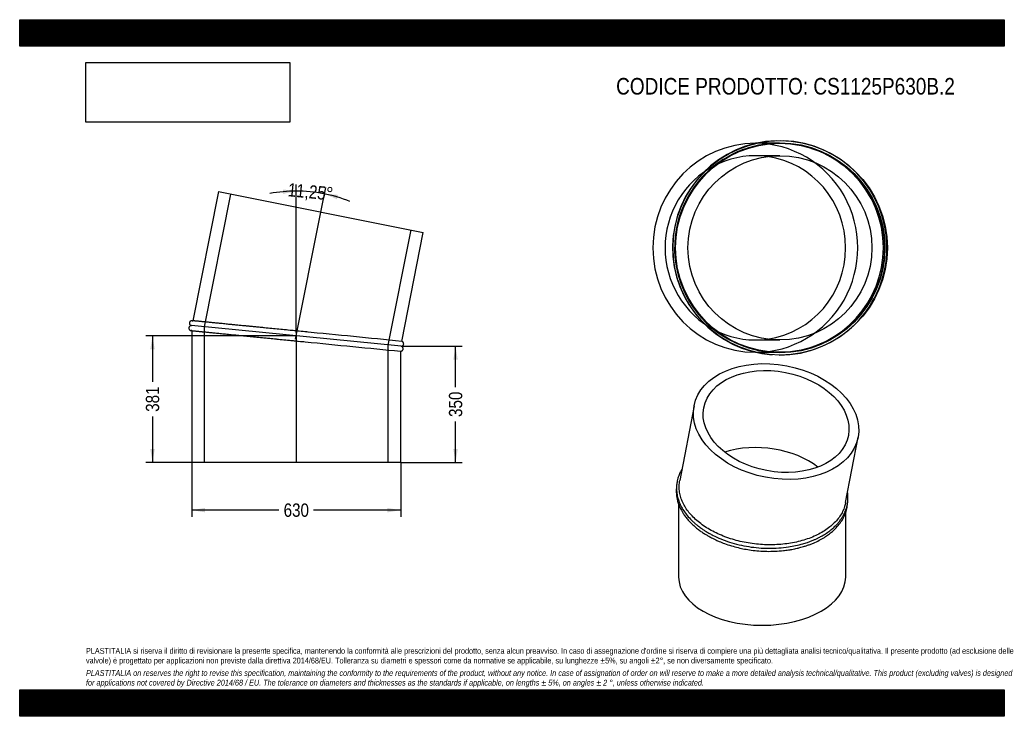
# Model space of a CAD drawing. Header units: millimetres. Extents: x 0 to 2970, y 0 to 2100.
import ezdxf
from ezdxf.enums import TextEntityAlignment as Align
from ezdxf.lldxf.tags import DXFTag

# ---------------------------------------------------------------- set-up
doc = ezdxf.new("R2010")
doc.units = ezdxf.units.MM
doc.header["$LTSCALE"] = 10
doc.layers.add('Default', color=7, linetype='Continuous')
doc.layers.add('TUBO_X_GOMITO_11', color=7, linetype='Continuous')
doc.styles.add('SEACAD_Arial_Narrow', font='ARIALN.TTF')
tags = doc.linetypes.add('CENTER2', pattern=[28.575, 19.05, -3.175, 3.175, -3.175]).pattern_tags.tags
tags[10:11] = [DXFTag(74, 4), DXFTag(75, 0), DXFTag(340, '0'), DXFTag(46, 0.0), DXFTag(50, 0.0), DXFTag(44, 0.0), DXFTag(45, 0.0)]
tags[8:9] = [DXFTag(74, 4), DXFTag(75, 0), DXFTag(340, '0'), DXFTag(46, 0.0), DXFTag(50, 0.0), DXFTag(44, 0.0), DXFTag(45, 0.0)]
tags[6:7] = [DXFTag(74, 4), DXFTag(75, 0), DXFTag(340, '0'), DXFTag(46, 0.0), DXFTag(50, 0.0), DXFTag(44, 0.0), DXFTag(45, 0.0)]
tags[4:5] = [DXFTag(74, 4), DXFTag(75, 0), DXFTag(340, '0'), DXFTag(46, 0.0), DXFTag(50, 0.0), DXFTag(44, 0.0), DXFTag(45, 0.0)]
tags = doc.linetypes.add('HIDDEN2', pattern=[4.7625, 3.175, -1.5875]).pattern_tags.tags
tags[6:7] = [DXFTag(74, 4), DXFTag(75, 0), DXFTag(340, '0'), DXFTag(46, 0.0), DXFTag(50, 0.0), DXFTag(44, 0.0), DXFTag(45, 0.0)]
tags[4:5] = [DXFTag(74, 4), DXFTag(75, 0), DXFTag(340, '0'), DXFTag(46, 0.0), DXFTag(50, 0.0), DXFTag(44, 0.0), DXFTag(45, 0.0)]
doc.dimstyles.new('Plastitalia', dxfattribs={"dimtxt": 40, "dimasz": 40, "dimexe": 20, "dimexo": 0, "dimgap": 10, "dimtad": 0, "dimdec": 0, "dimtxsty": 'SEACAD_Arial_Narrow', "dimblk1": '_SE_FILLED', "dimblk2": '_SE_FILLED', "dimsah": 1, "dimcen": 20, "dimadec": 0, "dimazin": 0, "dimtfac": 0.8, "dimtdec": 1, "dimtmove": 0, "dimatfit": 3, "dimfxl": 1, "dimtolj": 1, "dimarcsym": 0})
picture_1 = doc.add_image_def('image1.jpg', size_in_pixel=(4302, 1260))

# ---------------------------------------------------------------- blocks, each defined once
blk = doc.blocks.new('SEANNOT_GROUP')
at = {"layer": 'Default', "color": 7, "linetype": 'CENTER2'}
blk.add_line((834.3, 1156.9), (834.3, 765.6), dxfattribs=at)
blk = doc.blocks.new('SEANNOT_GROUP1')
at = {"layer": 'Default', "color": 7, "linetype": 'CENTER2'}
blk.add_line((832.2, 1136.5), (908.6, 1520.2), dxfattribs=at)
blk = doc.blocks.new('SE')
at = {"layer": 'TUBO_X_GOMITO_11', "color": 7, "linetype": 'Continuous'}
for p, q in [((599.6, 1581.8), (522.2, 1192.4)), ((599.6, 1581.8), (1217.5, 1458.9)), ((1152.2, 1130.3), (1217.5, 1458.9)), ((1150.7, 1115.5), (517.8, 1177.8)), ((1150.7, 1115.5), (517.8, 1177.8)), ((519.3, 1162.6), (519.3, 765.6)), ((861.2, 1159), (836.7, 1161.4)), ((838.2, 1131.2), (860.8, 1129)), ((1149.3, 765.6), (1149.3, 1100.6)), ((1149.3, 765.6), (519.3, 765.6))]:
    blk.add_line(p, q, dxfattribs=at)
at = {"layer": 'TUBO_X_GOMITO_11', "color": 7, "linetype": 'HIDDEN2'}
for p, q in [((636.3, 1574.5), (556.7, 1174)), ((1111.9, 1119.3), (1180.9, 1466.2)), ((522.2, 1192.4), (522.1, 1192.1)), ((519.3, 1162.9), (519.3, 1162.6)), ((556.7, 1174), (556.7, 765.6)), ((834.3, 1131.6), (847.4, 1130.3)), ((848, 1130.2), (856.6, 1129.4)), ((1111.9, 765.6), (1111.9, 1119.3))]:
    blk.add_line(p, q, dxfattribs=at)
for centre, start, end in [((-33167.8, -345708.4), 84.39699, 84.452568), ((35153.6, 347970.4), 264.297004, 264.353417)]:
    blk.add_arc(centre, 348532.6, start, end, dxfattribs=at)
at = {"layer": 'TUBO_X_GOMITO_11', "color": 7, "linetype": 'Continuous'}
for centre, start, end in [((-33167.8, -345708.4), 84.348923, 84.39699), ((35153.6, 347970.4), 264.353417, 264.401039)]:
    blk.add_arc(centre, 348532.6, start, end, dxfattribs=at)
for points, knots in [([(519.9, 1192.6), (519.4, 1192.6), (518.4, 1192.7), (516.8, 1192.3), (515.4, 1191.7), (513.9, 1190.5), (512.8, 1189.1), (512, 1187.2), (511.7, 1185.4), (511.9, 1183.6), (512.4, 1182), (513.3, 1180.5), (514.6, 1179.2), (516.2, 1178.2), (517.2, 1178), (517.8, 1177.8)], [0, 0, 0, 0, 0.067376, 0.137547, 0.207338, 0.273166, 0.379961, 0.448254, 0.545483, 0.611249, 0.685906, 0.76611, 0.847739, 0.926748, 1, 1, 1, 1]), ([(836.7, 1161.4), (831, 1162), (819.2, 1163.2), (798.6, 1165.2), (776.6, 1167.4), (754.6, 1169.5), (733.2, 1171.6), (712.2, 1173.7), (691.9, 1175.7), (672.2, 1177.6), (653.4, 1179.5), (635.5, 1181.2), (618.7, 1182.9), (602.9, 1184.5), (588.3, 1185.9), (575.2, 1187.2), (565.9, 1188.1), (559.7, 1188.7), (555.8, 1189.1), (552, 1189.5), (548, 1189.9), (543.8, 1190.3), (539.5, 1190.7), (535.3, 1191.1), (531.5, 1191.5), (527.8, 1191.8), (524.6, 1192.2), (522.1, 1192.4), (520.3, 1192.6), (520, 1192.6), (519.9, 1192.6)], [0, 0, 0, 0, 0.031551, 0.076777, 0.122003, 0.167229, 0.212454, 0.257679, 0.302903, 0.348127, 0.393349, 0.438572, 0.483793, 0.529014, 0.574233, 0.619085, 0.66164, 0.678613, 0.69514, 0.71123, 0.729138, 0.750592, 0.775591, 0.79984, 0.826693, 0.856148, 0.888207, 0.922868, 0.960132, 1, 1, 1, 1]), ([(517.8, 1177.8), (517.2, 1177.8), (516.3, 1177.7), (514.7, 1177.2), (513.4, 1176.4), (512, 1175.2), (511, 1173.7), (510.3, 1171.7), (510.2, 1169.9), (510.5, 1168.2), (511.2, 1166.6), (512.3, 1165.1), (513.7, 1163.9), (515.3, 1163.1), (516.4, 1162.9), (517, 1162.8)], [0, 0, 0, 0, 0.067041, 0.136884, 0.206363, 0.271892, 0.378059, 0.446062, 0.543665, 0.609604, 0.684473, 0.764954, 0.846931, 0.926336, 1, 1, 1, 1]), ([(517, 1162.8), (517.1, 1162.8), (517.4, 1162.8), (519.1, 1162.6), (521.6, 1162.4), (524.6, 1162.1), (527.9, 1161.8), (531.3, 1161.4), (534.6, 1161.1), (537.8, 1160.8), (541.1, 1160.5), (544.7, 1160.1), (548.5, 1159.7), (554.6, 1159.1), (563.5, 1158.3), (575.9, 1157), (589.7, 1155.7), (604.6, 1154.2), (620.8, 1152.6), (638, 1150.9), (656.2, 1149.1), (675.2, 1147.3), (695.1, 1145.3), (715.6, 1143.3), (736.8, 1141.2), (758.4, 1139.1), (780.4, 1136.9), (802.5, 1134.7), (822.3, 1132.8), (833.4, 1131.7), (838.2, 1131.2)], [0, 0, 0, 0, 0.039893, 0.076567, 0.110022, 0.140258, 0.167276, 0.191075, 0.211655, 0.229562, 0.24732, 0.265244, 0.283334, 0.30159, 0.346063, 0.390883, 0.435703, 0.480524, 0.525346, 0.570169, 0.614992, 0.659817, 0.704641, 0.749467, 0.794293, 0.839119, 0.883946, 0.928774, 0.9736, 1, 1, 1, 1]), ([(1150.7, 1115.5), (1151.3, 1115.5), (1152.2, 1115.6), (1153.8, 1116.1), (1155.1, 1116.8), (1156.5, 1118), (1157.5, 1119.6), (1158.2, 1121.5), (1158.3, 1123.3), (1158, 1125.1), (1157.3, 1126.7), (1156.3, 1128.1), (1154.8, 1129.3), (1153.4, 1130), (1152.5, 1130.2), (1152.2, 1130.3)], [0, 0, 0, 0, 0.068999, 0.140883, 0.212391, 0.279834, 0.389102, 0.459091, 0.559545, 0.62741, 0.704465, 0.787298, 0.871669, 0.953394, 1, 1, 1, 1]), ([(1149.2, 1100.6), (1149.6, 1100.6), (1150.3, 1100.6), (1151.7, 1101), (1153.1, 1101.6), (1154.6, 1102.7), (1155.7, 1104.2), (1156.6, 1106.1), (1156.8, 1107.8), (1156.7, 1109.6), (1156.1, 1111.2), (1155.2, 1112.8), (1153.9, 1114.1), (1152.3, 1115), (1151.3, 1115.3), (1150.7, 1115.5)], [0, 0, 0, 0, 0.040118, 0.11234, 0.184171, 0.251923, 0.361839, 0.432129, 0.532198, 0.599887, 0.676726, 0.759274, 0.843289, 0.924607, 1, 1, 1, 1])]:
    blk.add_open_spline(points, degree=3, knots=knots, dxfattribs=at)
at = {"layer": 'TUBO_X_GOMITO_11', "color": 7, "linetype": 'HIDDEN2'}
for points in [[(519.9, 1192.6), (520.7, 1192.6), (521.5, 1192.4), (522.3, 1192)], [(519.4, 1163), (518.5, 1162.8), (517.7, 1162.8), (517, 1162.8)], [(842.9, 1160.8), (839, 1161.2), (835.2, 1161.6), (831.4, 1162)]]:
    blk.add_open_spline(points, degree=3, dxfattribs=at)
blk.add_open_spline([(866.9, 1158.5), (866.5, 1158.5), (859.2, 1159.2), (851.1, 1160), (843.5, 1160.8)], degree=3, knots=[0, 0, 0, 0, 0.00197966, 0.04460499, 0.04460499, 0.04460499, 0.04460499], dxfattribs=at)
blk = doc.blocks.new('DMBLK45')
at = {"layer": 'Default', "linetype": 'Continuous'}
for points in [[(559.3, 614.8), (559.3, 628.1), (519.3, 621.5)], [(1109.3, 614.8), (1149.3, 621.5), (1109.3, 628.1)]]:
    blk.add_hatch(color=7, dxfattribs=at).paths.add_polyline_path(points)
at = {"layer": 'Default', "color": 7, "linetype": 'Continuous'}
for p, q in [((519.3, 765.6), (519.3, 601.5)), ((1149.3, 765.6), (1149.3, 601.5)), ((782.1, 621.5), (519.3, 621.5)), ((1149.3, 621.5), (886.4, 621.5))]:
    blk.add_line(p, q, dxfattribs=at)
at = {"layer": 'Default', "color": 7, "linetype": 'Continuous', "style": 'SEACAD_Arial_Narrow'}
blk.add_text('630', height=40, dxfattribs=at).set_placement((796.1, 641.5), align=Align.TOP_LEFT)
blk = doc.blocks.new('_SE_FILLED')
at = {"color": 0}
blk.add_line((0, 0), (-1, 0), dxfattribs=at)
blk.add_solid([(0, 0), (-1, -0.1665), (-1, 0.1665), (0, 0)], dxfattribs=at)
blk = doc.blocks.new('DMBLK46')
at = {"layer": 'Default', "linetype": 'Continuous'}
for points in [[(1321.4, 1075.5), (1314.8, 1115.5), (1308.1, 1075.5)], [(1321.4, 805.6), (1308.1, 805.6), (1314.8, 765.6)]]:
    blk.add_hatch(color=7, dxfattribs=at).paths.add_polyline_path(points)
at = {"layer": 'Default', "color": 7, "linetype": 'Continuous'}
for p, q in [((1150.7, 1115.5), (1334.8, 1115.5)), ((1314.8, 992.7), (1314.8, 1115.5)), ((1314.8, 765.6), (1314.8, 888.4)), ((1149.3, 765.6), (1334.8, 765.6))]:
    blk.add_line(p, q, dxfattribs=at)
at = {"layer": 'Default', "color": 7, "linetype": 'Continuous', "style": 'SEACAD_Arial_Narrow'}
blk.add_text('350', height=40, rotation=90, dxfattribs=at).set_placement((1294.8, 902.4), align=Align.TOP_LEFT)
blk = doc.blocks.new('SE1')
at = {"layer": 'TUBO_X_GOMITO_11', "color": 7, "linetype": 'Continuous'}
for p, q in [((2034, 935.9), (1990.9, 710.6)), ((2491.3, 644.1), (2529, 841.2)), ((1987.5, 639.8), (1987.5, 419.9)), ((2491.5, 419.9), (2491.5, 614.4))]:
    blk.add_line(p, q, dxfattribs=at)
for major_axis in [(-247.5, 47.3), (-218.1, 41.7)]:
    blk.add_ellipse((2281.5, 888.6), major_axis=major_axis, ratio=0.678892, dxfattribs=at)
for centre, major_axis, ratio, start_param, end_param in [((2239.5, 668.7), (221.7, -21), 0.630814, 0.770793, 2.164803), ((2239.5, 668.7), (221.7, -21), 0.630814, 0.770793, 2.164803), ((2239.5, 419.9), (252, 0), 0.57735, 3.141593, 6.283185)]:
    blk.add_ellipse(centre, major_axis=major_axis, ratio=ratio, start_param=start_param, end_param=end_param, dxfattribs=at)
for points, knots in [([(1997.4, 744.8), (1997.1, 744.3), (1996, 742.4), (1994.1, 738.8), (1991.5, 733.7), (1988.9, 727.7), (1986.5, 721), (1984.4, 713.8), (1982.9, 706.5), (1981.9, 699.8), (1981.3, 692.4), (1981.2, 682.2), (1982.6, 668.8), (1986.4, 653.3), (1992.3, 638.1), (2000.4, 623.3), (2010.6, 608.6), (2021.1, 596.4), (2031, 586.8), (2038.3, 580.2), (2044.7, 575), (2050.1, 570.8), (2055.8, 566.7), (2062.8, 561.9), (2071.2, 556.6), (2080.9, 551), (2095.2, 543.3), (2115.1, 534.3), (2141.4, 524.7), (2169.7, 516.9), (2199.3, 511.1), (2229.4, 507.5), (2259.7, 506.2), (2289.7, 507.1), (2316.8, 510), (2340.9, 514.4), (2360, 519.2), (2374.9, 523.9), (2385.9, 527.8), (2394.9, 531.5), (2403.2, 535.2), (2411.7, 539.3), (2422.2, 545), (2434.3, 552.5), (2446.4, 561.3), (2456.9, 570.4), (2465.4, 579.1), (2472.7, 587.6), (2478.6, 595.8), (2483.5, 603.6), (2487.5, 611.2), (2491, 619.2), (2494, 627.8), (2496.2, 636.5), (2497.6, 644.8), (2498.4, 652.6), (2498.6, 660.8), (2498.2, 668.3), (2497.6, 673.2), (2497.3, 675.1)], [0.0839264, 0.0839264, 0.0839264, 0.0839264, 0.0856215, 0.0897788, 0.0949543, 0.1012006, 0.1078535, 0.114907, 0.1222709, 0.1287495, 0.1343259, 0.1430456, 0.1576458, 0.1721882, 0.1868518, 0.2014681, 0.2159016, 0.2314536, 0.2402208, 0.2478072, 0.2538934, 0.2584047, 0.2629911, 0.2691388, 0.2765011, 0.2841461, 0.292347, 0.309697, 0.3276389, 0.3464346, 0.3651341, 0.3838301, 0.402526, 0.421224, 0.4398494, 0.4542278, 0.4689256, 0.4789292, 0.4861099, 0.4932301, 0.4993891, 0.5056452, 0.5137587, 0.5258097, 0.5380652, 0.5490471, 0.5596517, 0.5685638, 0.577715, 0.5861242, 0.5933787, 0.6010884, 0.6100182, 0.6187554, 0.6265844, 0.6336405, 0.6411257, 0.6496202, 0.6549261, 0.6549261, 0.6549261, 0.6549261]), ([(1981.4, 692.6), (1981.3, 691.7), (1980.7, 686.6), (1980.2, 677.4), (1981.1, 664.7), (1983.4, 652.2), (1986.7, 641.2), (1990, 633.1), (1992.9, 626.8), (1996, 620.6), (2000.6, 612.8), (2006.5, 604), (2014.8, 593.3), (2020.8, 587), (2024.7, 582.9)], [0.8925153, 0.8925153, 0.8925153, 0.8925153, 0.8950499, 0.9070184, 0.9185423, 0.9310281, 0.942212, 0.9498397, 0.9544672, 0.9605224, 0.9682293, 0.9773789, 0.9879699, 1, 1, 1, 1]), ([(2062.9, 574.5), (2057.1, 578.6), (2051.5, 582.8), (2041.1, 591.4), (2036.2, 595.9), (2027, 605.1), (2022.8, 609.8), (2015, 619.4), (2011.5, 624.3), (2005.3, 634.2), (2002.5, 639.2), (1997.7, 649.4), (1995.7, 654.6), (1992.4, 665.1), (1991.2, 670.3), (1989.6, 680.8), (1989.1, 686.1), (1989.1, 696.6), (1989.5, 701.8), (1990.5, 708.1), (1990.7, 709.4), (1990.9, 710.6)], [0, 0, 0, 0, 0.015625, 0.015625, 0.03125, 0.03125, 0.046875, 0.046875, 0.0625, 0.0625, 0.078125, 0.078125, 0.09375, 0.09375, 0.109375, 0.109375, 0.125, 0.125, 0.140625, 0.140625, 0.1442645, 0.1442645, 0.1442645, 0.1442645]), ([(2024.7, 582.9), (2028.8, 578.9), (2035.3, 572.7), (2046.9, 563.3), (2057.1, 555.9), (2066.7, 549.6), (2074.7, 544.8), (2081.2, 541.2), (2086.7, 538.2), (2092.9, 535), (2100.7, 531.3), (2112, 526.3), (2127.4, 520.2), (2146.3, 513.9), (2166.6, 508.4), (2186.6, 504.1), (2207.5, 500.7), (2229.9, 498.3), (2254, 497.1), (2278.8, 497.4), (2300.5, 499), (2317.2, 501.2), (2328.6, 503.1), (2337.4, 504.8), (2344.6, 506.4), (2350.8, 507.9), (2357.3, 509.6), (2365.2, 511.9), (2374.5, 514.8), (2384.4, 518.3), (2397, 523.4), (2411.6, 530.3), (2426.9, 539), (2440.2, 548), (2452.3, 557.7), (2464.1, 569.1), (2474.9, 582.1), (2483.8, 596), (2490.6, 610.4), (2495.2, 625.4), (2497, 636.7), (2497.4, 642.7), (2497.5, 643.5)], [0, 0, 0, 0, 0.0120694, 0.0226791, 0.0318305, 0.0401577, 0.0466427, 0.0514527, 0.0555392, 0.0594793, 0.0655554, 0.0728417, 0.0840465, 0.0979685, 0.1111915, 0.1237557, 0.1361959, 0.1504083, 0.165485, 0.1808311, 0.1967135, 0.2063713, 0.2130875, 0.2190324, 0.22386, 0.2276333, 0.2316314, 0.2373717, 0.2442631, 0.251556, 0.2590836, 0.272971, 0.2863148, 0.2985053, 0.3102845, 0.3236218, 0.3391518, 0.3536331, 0.3676509, 0.3830254, 0.3975007, 0.3999485, 0.3999485, 0.3999485, 0.3999485]), ([(2491.3, 644.1), (2490.6, 640.2), (2489.6, 636.2), (2486.7, 627.3), (2484.7, 622.3), (2479.9, 612.5), (2477.2, 607.7), (2470.8, 598.4), (2467.3, 593.8), (2459.5, 585), (2455.2, 580.8), (2441.5, 568.5), (2431.1, 561.1), (2413.5, 550.9), (2407.4, 547.7), (2394.6, 541.8), (2387.9, 539), (2374.1, 534), (2367, 531.7), (2352.3, 527.6), (2344.8, 525.7), (2329.5, 522.6), (2321.7, 521.3), (2305.9, 519.2), (2297.9, 518.4), (2281.8, 517.3), (2273.7, 517), (2257.3, 516.9), (2249, 517.1), (2232.5, 518.1), (2224.3, 518.8), (2207.8, 520.8), (2199.6, 522.1), (2183.4, 525), (2175.4, 526.8), (2159.6, 530.7), (2151.9, 532.9), (2140.4, 536.6), (2136.7, 537.9), (2129.2, 540.6), (2125.5, 542), (2114.6, 546.3), (2107.6, 549.4), (2087.3, 559.2), (2074.6, 566.4), (2062.9, 574.5)], [0.6442362, 0.6442362, 0.6442362, 0.6442362, 0.65625, 0.65625, 0.671875, 0.671875, 0.6875, 0.6875, 0.703125, 0.703125, 0.71875, 0.71875, 0.75, 0.75, 0.765625, 0.765625, 0.78125, 0.78125, 0.796875, 0.796875, 0.8125, 0.8125, 0.828125, 0.828125, 0.84375, 0.84375, 0.859375, 0.859375, 0.875, 0.875, 0.890625, 0.890625, 0.90625, 0.90625, 0.921875, 0.921875, 0.9375, 0.9375, 0.9453125, 0.9453125, 0.953125, 0.953125, 0.96875, 0.96875, 1, 1, 1, 1])]:
    blk.add_open_spline(points, degree=3, knots=knots, dxfattribs=at)
blk = doc.blocks.new('DMBLK47')
at = {"layer": 'Default', "linetype": 'Continuous'}
for points in [[(794.6, 1574.9), (834.3, 1583.4), (794, 1588.2)], [(959.9, 1571.9), (919.5, 1575), (956.7, 1558.9)]]:
    blk.add_hatch(color=7, dxfattribs=at).paths.add_polyline_path(points)
at = {"layer": 'Default', "color": 7, "linetype": 'Continuous'}
for p, q in [((834.3, 1156.9), (834.3, 1603.4)), ((908.6, 1520.2), (923.4, 1594.6))]:
    blk.add_line(p, q, dxfattribs=at)
for start, end in [(90, 100.4952), (68.2548, 90)]:
    blk.add_arc((834.3, 1146.6), 436.7, start, end, dxfattribs=at)
at = {"layer": 'Default', "color": 7, "linetype": 'Continuous', "style": 'SEACAD_Arial_Narrow'}
blk.add_text('11,25°', height=40, rotation=354.375, dxfattribs=at).set_placement((811.2, 1607.9), align=Align.TOP_LEFT)
blk = doc.blocks.new('SE2')
at = {"layer": 'TUBO_X_GOMITO_11', "color": 7, "linetype": 'Continuous'}
for p, q in [((2220.1, 1727.3), (2219, 1727.3)), ((2219, 1097.3), (2220.7, 1097.3))]:
    blk.add_line(p, q, dxfattribs=at)
at = {"layer": 'TUBO_X_GOMITO_11', "color": 7, "linetype": 'HIDDEN2'}
for p, q in [((2290.4, 1727.3), (2220.1, 1727.3)), ((2293.3, 1689.9), (2219, 1689.9)), ((2219, 1134.7), (2293.3, 1134.7)), ((2220.7, 1097.3), (2290.4, 1097.3))]:
    blk.add_line(p, q, dxfattribs=at)
at = {"layer": 'TUBO_X_GOMITO_11', "color": 7, "linetype": 'Continuous'}
for centre, radius in [((2294, 1412.3), 323.2), ((2293.3, 1412.3), 315), ((2293.3, 1412.3), 277.6)]:
    blk.add_circle(centre, radius, dxfattribs=at)
at = {"layer": 'TUBO_X_GOMITO_11', "color": 7, "linetype": 'HIDDEN2'}
blk.add_circle((2293.3, 1412.3), 316.5, dxfattribs=at)
blk.add_circle((2293.3, 1412.3), 316.5, dxfattribs=at)
at = {"layer": 'TUBO_X_GOMITO_11', "color": 7, "linetype": 'Continuous'}
blk.add_arc((2292.6, 1412.3), 323.2, 91.9564, 266.0307, dxfattribs=at)
at = {"layer": 'TUBO_X_GOMITO_11', "color": 7, "linetype": 'HIDDEN2'}
for centre, radius, start, end in [((2290.4, 1412.3), 315, 90.3452, 117.3223), ((2290.4, 1412.3), 315, 0, 90.2312), ((2292.6, 1412.3), 323.2, 0, 88.0918), ((2290.4, 1412.3), 315, 122.0173, 240.742), ((2292.6, 1412.3), 323.2, 269.7628, 360), ((2290.4, 1412.3), 315, 275.4338, 0), ((2290.4, 1412.3), 315, 244.5675, 267.7013), ((2290.4, 1412.3), 315, 268.9596, 272.262)]:
    blk.add_arc(centre, radius, start, end, dxfattribs=at)
at = {"layer": 'TUBO_X_GOMITO_11', "color": 7, "linetype": 'Continuous'}
for major_axis, start_param, end_param in [((0, -315), 3.141593, 6.283185), ((0, 277.6), 3.277194, 6.147584)]:
    blk.add_ellipse((2219, 1412.3), major_axis=major_axis, ratio=0.980785, start_param=start_param, end_param=end_param, dxfattribs=at)
at = {"layer": 'TUBO_X_GOMITO_11', "color": 7, "linetype": 'HIDDEN2'}
for major_axis, start_param, end_param in [((0, -315), 0, 3.141593), ((0, 277.6), 0, 3.277194), ((0, 277.6), 6.147584, 6.283185)]:
    blk.add_ellipse((2219, 1412.3), major_axis=major_axis, ratio=0.980785, start_param=start_param, end_param=end_param, dxfattribs=at)
blk = doc.blocks.new('DMBLK48')
at = {"layer": 'Default', "linetype": 'Continuous'}
for points in [[(393.9, 1106.6), (407.3, 1106.6), (400.6, 1146.6)], [(393.9, 805.6), (400.6, 765.6), (407.3, 805.6)]]:
    blk.add_hatch(color=7, dxfattribs=at).paths.add_polyline_path(points)
at = {"layer": 'Default', "color": 7, "linetype": 'Continuous'}
for p, q in [((834.3, 1146.6), (380.6, 1146.6)), ((400.6, 1146.6), (400.6, 1008.3)), ((400.6, 903.9), (400.6, 765.6)), ((834.3, 765.6), (380.6, 765.6))]:
    blk.add_line(p, q, dxfattribs=at)
at = {"layer": 'Default', "color": 7, "linetype": 'Continuous', "style": 'SEACAD_Arial_Narrow'}
blk.add_text('381', height=40, rotation=90, dxfattribs=at).set_placement((380.6, 917.9), align=Align.TOP_LEFT)

msp = doc.modelspace()

# ---------------------------------------------------------------- hatches: boundary and pattern name
at = {"layer": 'Default', "linetype": 'Continuous'}
h = msp.add_hatch(dxfattribs=at)
h.set_pattern_fill('LINE', scale=0.629921, angle=45, style=0)
h.paths.add_polyline_path([(2970, 2020), (2970, 2100), (0, 2100), (0, 2020)])
for points in [[(2970, 2020), (2970, 2100), (0, 2100), (0, 2020)], [(2970, 0), (2970, 80), (0, 80), (0, 0)]]:
    msp.add_hatch(color=7, dxfattribs=at).paths.add_polyline_path(points)
h = msp.add_hatch(dxfattribs=at)
h.set_pattern_fill('LINE', scale=0.629921, angle=45, style=0)
h.paths.add_polyline_path([(2970, 0), (2970, 80), (0, 80), (0, 0)])

# ---------------------------------------------------------------- linework, layer by layer
at = {"layer": 'Default', "color": 7, "linetype": 'Continuous'}
for p, q in [((0, 2100), (2970, 2100)), ((0, 2020), (0, 2100)), ((2970, 2100), (2970, 2020)), ((2970, 2020), (0, 2020)), ((0, 80), (2970, 80)), ((0, 0), (0, 80)), ((2970, 80), (2970, 0)), ((2970, 0), (0, 0))]:
    msp.add_line(p, q, dxfattribs=at)

# ---------------------------------------------------------------- block references
at = {"layer": 'Default'}
for name in ['SE2', 'SE', 'SEANNOT_GROUP1', 'SEANNOT_GROUP', 'SE1']:
    msp.add_blockref(name, (0, 0), dxfattribs=at)

# ---------------------------------------------------------------- texts
at = {"layer": 'Default', "attachment_point": 1}
for s, insert, char_height, width in [('{\\fArial Narrow|b0||i0||c0|p34;\\C7;\\H50.;\\W1.;CODICE PRODOTTO: CS1125P630B.2}', (1799.1, 1924.4), 50, 1024.921), ("{\\fArial Narrow|b0||i0||c0|p34;\\C7;\\H17.5;\\W1.;PLASTITALIA si riserva il diritto di revisionare la presente specifica, mantenendo la conformità alle prescrizioni del prodotto, senza alcun preavviso. In caso di assegnazione d'ordine si riserva di compiere una più dettagliata analisi tecnico/qualitativa. Il presente prodotto (ad esclusione delle \\P}{\\fArial Narrow|b0||i0||c0|p34;\\C7;\\H17.5;\\W1.;valvole) è progettato per applicazioni non previste dalla direttiva 2014/68/EU. Tolleranza su diametri e spessori come da normative se applicabile, su lunghezze ±5%, su angoli ±2°, se non diversamente specificato.\\P}{\\fArial Narrow|b0||i0||c0|p34;\\C7;\\H5.;\\W1.;   \\P}{\\fArial Narrow|b0||i1||c0|p34;\\C7;\\H17.5;\\W1.;PLASTITALIA on reserves the right to revise this specification, maintaining the conformity to the requirements of the product, without any notice. In case of assignation of order on will reserve to make a more detailed analysis technical/qualitative. This product (excluding valves) is designed \\P}{\\fArial Narrow|b0||i1||c0|p34;\\C7;\\H17.5;\\W1.;for applications not covered by Directive 2014/68 / EU. The tolerance on diameters and thicknesses as the standards if applicable, on lengths ± 5%, on angles ± 2 °, unless otherwise indicated.\\P}", (200, 206), 17.5, 2570)]:
    msp.add_mtext(s, dxfattribs=dict(at, insert=insert, char_height=char_height, width=width))

# ---------------------------------------------------------------- dimensions: what is measured, and where the dimension line sits
at = {"layer": 'Default', "color": 7, "linetype": 'Continuous'}
dim = msp.add_angular_dim_2l(base=(877.1, 1581.3), line1=((834.3, 1146.6), (834.3, 1156.9)), line2=((834.3, 1146.6), (908.6, 1520.2)), text='\\A1;<>', dimstyle='Plastitalia', override={"dimadec": 2}, dxfattribs=at)
dim.commit()
dim.dimension.update_dxf_attribs({"geometry": 'DMBLK47', "text_midpoint": (877.1, 1581.3), "dimtype": 162})
for base, p1, p2, angle, picture, middle in [((400.6, 1146.6), (834.3, 1146.6), (834.3, 765.6), 270, 'DMBLK48', (400.6, 956.1)), ((1314.8, 765.6), (1149.3, 765.6), (1150.7, 1115.5), 89.7604, 'DMBLK46', (1314.8, 940.5))]:
    dim = msp.add_linear_dim(base=base, p1=p1, p2=p2, angle=angle, text='\\A1;<>', dimstyle='Plastitalia', dxfattribs=at)
    dim.commit()
    dim.dimension.update_dxf_attribs({"geometry": picture, "text_midpoint": middle, "dimtype": 161})
dim = msp.add_linear_dim(base=(519.3, 621.5), p1=(1149.3, 765.6), p2=(519.3, 765.6), text='\\A1;<>', dimstyle='Plastitalia', dxfattribs=at)
dim.commit()
dim.dimension.update_dxf_attribs({"geometry": 'DMBLK45', "text_midpoint": (834.3, 621.5), "dimtype": 160})

# ---------------------------------------------------------------- pictures from other files: only their frames are drawn
image = msp.add_image(picture_1, insert=(200, 1791), size_in_units=(614.6, 180))
image.dxf.flags = 7

doc.saveas('drawing.dxf')
